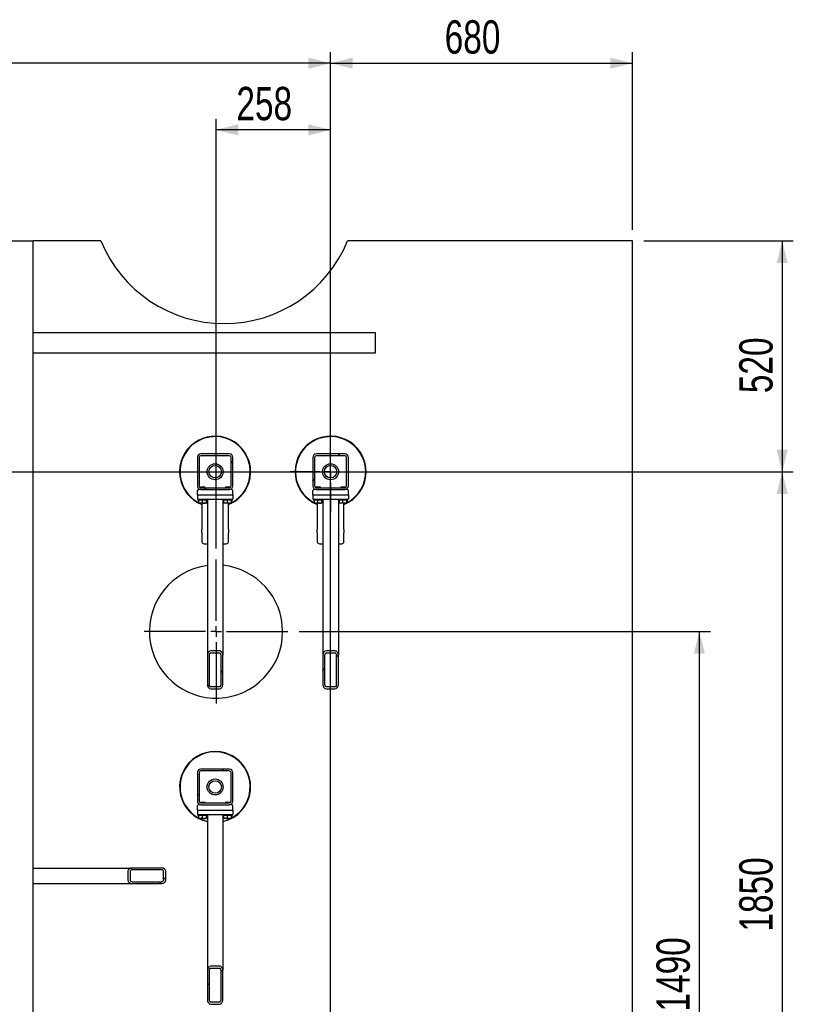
# Model space of a CAD drawing. Header units: millimetres. Extents: x 5 to 589, y 5 to 415.
# Tile 10 of 46: x 248 to 318, y 92 to 181. Entities that reach past the tile are written whole.
import ezdxf

# ---------------------------------------------------------------- set-up
doc = ezdxf.new("R2010")
doc.units = ezdxf.units.MM
doc.linetypes.add('CENTERX2', pattern=[20.32, 12.7, -2.54, 2.54, -2.54])
for name, color, linetype in [('COTES', 1, 'Continuous'), ('TRAIT-FINS', 9, 'Continuous'), ('TRAIT-MIXTES', 3, 'CENTERX2')]:
    doc.layers.add(name, color=color, linetype=linetype)
doc.layers.add('TRAIT-FORT', color=4, linetype='Continuous', lineweight=25)
doc.styles.add('SLDTEXTSTYLE0', font='TXT', dxfattribs={"width": 0.75})
doc.dimstyles.new('SLDDIMSTYLE0', dxfattribs={"dimtxt": 3, "dimasz": 2, "dimexe": 0, "dimexo": 0.0625, "dimgap": 0.75, "dimtad": 1, "dimdec": 0, "dimlfac": 25, "dimrnd": 1e-09, "dimzin": 12, "dimdsep": 46, "dimtxsty": 'SLDTEXTSTYLE0', "dimsah": 1, "dimcen": 0.09, "dimadec": 0, "dimazin": 3, "dimtfac": 1, "dimtdec": 0, "dimtofl": 0, "dimtmove": 0, "dimatfit": 3, "dimfxl": 1, "dimfrac": 2, "dimtolj": 1, "dimtzin": 12, "dimarcsym": 0})

# ---------------------------------------------------------------- blocks, each defined once
blk = doc.blocks.new('_D_15')
at = {"layer": 'COTES', "color": 1, "transparency": 16777216}
for p, q in [((265.599, 133.532), (265.599, 172.252)), ((275.919, 71.092), (275.919, 172.252)), ((275.919, 171.252), (265.599, 171.252))]:
    blk.add_line(p, q, dxfattribs=at)
for points in [[(265.599, 171.252), (267.599, 170.752), (267.599, 171.752)], [(275.919, 171.252), (273.919, 171.752), (273.919, 170.752)]]:
    blk.add_solid(points, dxfattribs=at)
at = {"layer": 'COTES', "color": 1, "transparency": 16777216, "insert": (267.434, 175.119), "char_height": 3, "attachment_point": 1, "style": 'SLDTEXTSTYLE0'}
blk.add_mtext('258', dxfattribs=at)
blk = doc.blocks.new('_D_16')
at = {"layer": 'COTES', "color": 1, "transparency": 16777216}
for p, q in [((197.919, 71.092), (197.919, 178.252)), ((275.919, 145.092), (275.919, 178.252)), ((275.919, 177.252), (197.919, 177.252))]:
    blk.add_line(p, q, dxfattribs=at)
for points in [[(197.919, 177.252), (199.919, 176.752), (199.919, 177.752)], [(275.919, 177.252), (273.919, 177.752), (273.919, 176.752)]]:
    blk.add_solid(points, dxfattribs=at)
at = {"layer": 'COTES', "color": 1, "transparency": 16777216, "insert": (232.486, 181.119), "char_height": 3, "attachment_point": 1, "style": 'SLDTEXTSTYLE0'}
blk.add_mtext('1950', dxfattribs=at)
blk = doc.blocks.new('_D_18')
at = {"layer": 'COTES', "color": 1, "transparency": 16777216}
for p, q in [((275.919, 145.092), (275.919, 178.252)), ((303.119, 162.252), (303.119, 178.252)), ((275.919, 177.252), (303.119, 177.252))]:
    blk.add_line(p, q, dxfattribs=at)
for points in [[(275.919, 177.252), (277.919, 176.752), (277.919, 177.752)], [(303.119, 177.252), (301.119, 177.752), (301.119, 176.752)]]:
    blk.add_solid(points, dxfattribs=at)
at = {"layer": 'COTES', "color": 1, "transparency": 16777216, "insert": (286.194, 181.119), "char_height": 3, "attachment_point": 1, "style": 'SLDTEXTSTYLE0'}
blk.add_mtext('680', dxfattribs=at)
blk = doc.blocks.new('_D_19')
at = {"layer": 'COTES', "color": 1, "transparency": 16777216}
for p, q in [((202.559, 140.452), (317.591, 140.452)), ((316.591, 140.452), (316.591, 66.452)), ((202.559, 66.452), (317.591, 66.452))]:
    blk.add_line(p, q, dxfattribs=at)
for points in [[(316.591, 140.452), (316.091, 138.452), (317.091, 138.452)], [(316.591, 66.452), (317.091, 68.452), (316.091, 68.452)]]:
    blk.add_solid(points, dxfattribs=at)
at = {"layer": 'COTES', "color": 1, "transparency": 16777216, "insert": (312.724, 99.019), "char_height": 3, "attachment_point": 1, "rotation": 90, "style": 'SLDTEXTSTYLE0'}
blk.add_mtext('1850', dxfattribs=at)
blk = doc.blocks.new('_D_20')
at = {"layer": 'COTES', "color": 1, "transparency": 16777216}
for p, q in [((304.119, 161.252), (317.591, 161.252)), ((316.591, 161.252), (316.591, 140.452)), ((280.559, 140.452), (317.591, 140.452))]:
    blk.add_line(p, q, dxfattribs=at)
for points in [[(316.591, 161.252), (316.091, 159.252), (317.091, 159.252)], [(316.591, 140.452), (317.091, 142.452), (316.091, 142.452)]]:
    blk.add_solid(points, dxfattribs=at)
at = {"layer": 'COTES', "color": 1, "transparency": 16777216, "insert": (312.724, 147.527), "char_height": 3, "attachment_point": 1, "rotation": 90, "style": 'SLDTEXTSTYLE0'}
blk.add_mtext('520', dxfattribs=at)
blk = doc.blocks.new('_D_21')
at = {"layer": 'COTES', "color": 1, "transparency": 16777216}
for p, q in [((273.079, 126.052), (310.133, 126.052)), ((309.133, 66.452), (309.133, 126.052)), ((266.519, 66.452), (310.133, 66.452))]:
    blk.add_line(p, q, dxfattribs=at)
for points in [[(309.133, 126.052), (308.633, 124.052), (309.633, 124.052)], [(309.133, 66.452), (309.633, 68.452), (308.633, 68.452)]]:
    blk.add_solid(points, dxfattribs=at)
at = {"layer": 'COTES', "color": 1, "transparency": 16777216, "insert": (305.266, 91.819), "char_height": 3, "attachment_point": 1, "rotation": 90, "style": 'SLDTEXTSTYLE0'}
blk.add_mtext('1490', dxfattribs=at)
blk = doc.blocks.new('SW_CENTERMARKSYMBOL_1')
at = {"layer": 'TRAIT-MIXTES', "color": 0}
for p, q in [((0, 0.96), (0, 6.48)), ((-0.96, 0), (-6.48, 0)), ((0, 0), (-0.48, 0)), ((0, 0), (0, 0.48)), ((0, 0), (0, -0.48)), ((0, 0), (0.48, 0)), ((0.96, 0), (6.48, 0)), ((0, -0.96), (0, -6.48))]:
    blk.add_line(p, q, dxfattribs=at)
blk = doc.blocks.new('SW_CENTERMARKSYMBOL_2')
at = {"layer": 'TRAIT-MIXTES', "color": 0}
for p, q in [((0, 0.96), (0, 3.64)), ((-0.96, 0), (-3.64, 0)), ((0, 0), (-0.48, 0)), ((0, 0), (0, 0.48)), ((0, 0), (0, -0.48)), ((0, 0), (0.48, 0)), ((0.96, 0), (3.64, 0)), ((0, -0.96), (0, -3.64))]:
    blk.add_line(p, q, dxfattribs=at)

msp = doc.modelspace()

# ---------------------------------------------------------------- hatches: boundary and pattern name
at = {"layer": 'TRAIT-FINS'}
h = msp.add_hatch(dxfattribs=at)
h.set_pattern_fill('ANSI31', color=9, angle=3e-322, style=0)
edge = h.paths.add_edge_path(flags=0)
edge.add_line((266.799, 142.052), (264.239, 142.052))
edge.add_arc((264.239, 141.732), 0.32, 90, 180)
edge.add_line((263.919, 141.732), (263.919, 139.172))
edge.add_arc((264.239, 139.172), 0.32, 180, 270)
edge.add_line((264.239, 138.852), (266.799, 138.852))
edge.add_arc((266.799, 139.172), 0.32, 270, 360)
edge.add_line((267.119, 139.172), (267.119, 141.732))
edge.add_arc((266.799, 141.732), 0.32, 0, 90)
edge = h.paths.add_edge_path(flags=0)
edge.add_arc((264.239, 141.732), 0.16, 90, 180, ccw=False)
edge.add_line((264.239, 141.892), (266.799, 141.892))
edge.add_arc((266.799, 141.732), 0.16, 0, 90, ccw=False)
edge.add_line((266.959, 141.732), (266.959, 139.172))
edge.add_arc((266.799, 139.172), 0.16, 270, 360, ccw=False)
edge.add_line((266.799, 139.012), (264.239, 139.012))
edge.add_arc((264.239, 139.172), 0.16, 180, 270, ccw=False)
edge.add_line((264.079, 139.172), (264.079, 141.732))
h = msp.add_hatch(dxfattribs=at)
h.set_pattern_fill('ANSI31', color=9, angle=3e-322, style=0)
edge = h.paths.add_edge_path(flags=0)
edge.add_line((277.199, 142.052), (274.639, 142.052))
edge.add_arc((274.639, 141.732), 0.32, 90, 180)
edge.add_line((274.319, 141.732), (274.319, 139.172))
edge.add_arc((274.639, 139.172), 0.32, 180, 270)
edge.add_line((274.639, 138.852), (277.199, 138.852))
edge.add_arc((277.199, 139.172), 0.32, 270, 360)
edge.add_line((277.519, 139.172), (277.519, 141.732))
edge.add_arc((277.199, 141.732), 0.32, 0, 90)
edge = h.paths.add_edge_path(flags=0)
edge.add_arc((274.639, 141.732), 0.16, 90, 180, ccw=False)
edge.add_line((274.639, 141.892), (277.199, 141.892))
edge.add_arc((277.199, 141.732), 0.16, 0, 90, ccw=False)
edge.add_line((277.359, 141.732), (277.359, 139.172))
edge.add_arc((277.199, 139.172), 0.16, 270, 360, ccw=False)
edge.add_line((277.199, 139.012), (274.639, 139.012))
edge.add_arc((274.639, 139.172), 0.16, 180, 270, ccw=False)
edge.add_line((274.479, 139.172), (274.479, 141.732))
h = msp.add_hatch(dxfattribs=at)
h.set_pattern_fill('ANSI31', color=9, angle=3e-322, style=0)
edge = h.paths.add_edge_path(flags=0)
edge.add_ellipse((265.139, 123.918), major_axis=(0, -0.39), ratio=0.820398, start_angle=180, end_angle=270)
edge.add_line((264.819, 123.918), (264.819, 121.285))
edge.add_ellipse((265.139, 121.285), major_axis=(0, -0.39), ratio=0.820398, start_angle=270, end_angle=360)
edge.add_line((265.139, 120.895), (265.899, 120.895))
edge.add_ellipse((265.899, 121.285), major_axis=(0, -0.39), ratio=0.820398, start_angle=360, end_angle=450)
edge.add_line((266.219, 121.285), (266.219, 123.918))
edge.add_ellipse((265.899, 123.918), major_axis=(0, -0.39), ratio=0.820398, start_angle=90, end_angle=180)
edge.add_line((265.899, 124.308), (265.139, 124.308))
edge = h.paths.add_edge_path(flags=0)
edge.add_ellipse((265.139, 123.918), major_axis=(0, -0.195), ratio=0.820398, start_angle=180, end_angle=270, ccw=False)
edge.add_line((265.139, 124.113), (265.899, 124.113))
edge.add_ellipse((265.899, 123.918), major_axis=(0, -0.195), ratio=0.820398, start_angle=90, end_angle=180, ccw=False)
edge.add_line((266.059, 123.918), (266.059, 121.285))
edge.add_ellipse((265.899, 121.285), major_axis=(0, -0.195), ratio=0.820398, start_angle=0, end_angle=90, ccw=False)
edge.add_line((265.899, 121.09), (265.139, 121.09))
edge.add_ellipse((265.139, 121.285), major_axis=(0, -0.195), ratio=0.820398, start_angle=270, end_angle=360, ccw=False)
edge.add_line((264.979, 121.285), (264.979, 123.918))
h = msp.add_hatch(dxfattribs=at)
h.set_pattern_fill('ANSI31', color=9, angle=3e-322, style=0)
edge = h.paths.add_edge_path(flags=0)
edge.add_ellipse((275.539, 123.918), major_axis=(0, -0.39), ratio=0.820398, start_angle=180, end_angle=270)
edge.add_line((275.219, 123.918), (275.219, 121.285))
edge.add_ellipse((275.539, 121.285), major_axis=(0, -0.39), ratio=0.820398, start_angle=270, end_angle=360)
edge.add_line((275.539, 120.895), (276.299, 120.895))
edge.add_ellipse((276.299, 121.285), major_axis=(0, -0.39), ratio=0.820398, start_angle=360, end_angle=450)
edge.add_line((276.619, 121.285), (276.619, 123.918))
edge.add_ellipse((276.299, 123.918), major_axis=(0, -0.39), ratio=0.820398, start_angle=90, end_angle=180)
edge.add_line((276.299, 124.308), (275.539, 124.308))
edge = h.paths.add_edge_path(flags=0)
edge.add_ellipse((275.539, 123.918), major_axis=(0, -0.195), ratio=0.820398, start_angle=180, end_angle=270, ccw=False)
edge.add_line((275.539, 124.113), (276.299, 124.113))
edge.add_ellipse((276.299, 123.918), major_axis=(0, -0.195), ratio=0.820398, start_angle=90, end_angle=180, ccw=False)
edge.add_line((276.459, 123.918), (276.459, 121.285))
edge.add_ellipse((276.299, 121.285), major_axis=(0, -0.195), ratio=0.820398, start_angle=0, end_angle=90, ccw=False)
edge.add_line((276.299, 121.09), (275.539, 121.09))
edge.add_ellipse((275.539, 121.285), major_axis=(0, -0.195), ratio=0.820398, start_angle=270, end_angle=360, ccw=False)
edge.add_line((275.379, 121.285), (275.379, 123.918))
h = msp.add_hatch(dxfattribs=at)
h.set_pattern_fill('ANSI31', color=9, angle=3e-322, style=0)
edge = h.paths.add_edge_path(flags=0)
edge.add_line((266.799, 113.652), (264.239, 113.652))
edge.add_arc((264.239, 113.332), 0.32, 90, 180)
edge.add_line((263.919, 113.332), (263.919, 110.772))
edge.add_arc((264.239, 110.772), 0.32, 180, 270)
edge.add_line((264.239, 110.452), (266.799, 110.452))
edge.add_arc((266.799, 110.772), 0.32, 270, 360)
edge.add_line((267.119, 110.772), (267.119, 113.332))
edge.add_arc((266.799, 113.332), 0.32, 0, 90)
edge = h.paths.add_edge_path(flags=0)
edge.add_arc((264.239, 113.332), 0.16, 90, 180, ccw=False)
edge.add_line((264.239, 113.492), (266.799, 113.492))
edge.add_arc((266.799, 113.332), 0.16, 0, 90, ccw=False)
edge.add_line((266.959, 113.332), (266.959, 110.772))
edge.add_arc((266.799, 110.772), 0.16, 270, 360, ccw=False)
edge.add_line((266.799, 110.612), (264.239, 110.612))
edge.add_arc((264.239, 110.772), 0.16, 180, 270, ccw=False)
edge.add_line((264.079, 110.772), (264.079, 113.332))
h = msp.add_hatch(dxfattribs=at)
h.set_pattern_fill('ANSI31', color=9, angle=3e-322, style=0)
edge = h.paths.add_edge_path(flags=0)
edge.add_ellipse((258.054, 103.672), major_axis=(0.39, 0), ratio=0.820398, start_angle=180, end_angle=270)
edge.add_line((258.054, 103.352), (260.686, 103.352))
edge.add_ellipse((260.686, 103.672), major_axis=(0.39, 0), ratio=0.820398, start_angle=270, end_angle=360)
edge.add_line((261.076, 103.672), (261.076, 104.432))
edge.add_ellipse((260.686, 104.432), major_axis=(0.39, 0), ratio=0.820398, start_angle=360, end_angle=450)
edge.add_line((260.686, 104.752), (258.054, 104.752))
edge.add_ellipse((258.054, 104.432), major_axis=(0.39, 0), ratio=0.820398, start_angle=90, end_angle=180)
edge.add_line((257.664, 104.432), (257.664, 103.672))
edge = h.paths.add_edge_path(flags=0)
edge.add_ellipse((258.054, 103.672), major_axis=(0.195, 0), ratio=0.820398, start_angle=180, end_angle=270, ccw=False)
edge.add_line((257.859, 103.672), (257.859, 104.432))
edge.add_ellipse((258.054, 104.432), major_axis=(0.195, 0), ratio=0.820398, start_angle=90, end_angle=180, ccw=False)
edge.add_line((258.054, 104.592), (260.686, 104.592))
edge.add_ellipse((260.686, 104.432), major_axis=(0.195, 0), ratio=0.820398, start_angle=0, end_angle=90, ccw=False)
edge.add_line((260.881, 104.432), (260.881, 103.672))
edge.add_ellipse((260.686, 103.672), major_axis=(0.195, 0), ratio=0.820398, start_angle=270, end_angle=360, ccw=False)
edge.add_line((260.686, 103.512), (258.054, 103.512))
h = msp.add_hatch(dxfattribs=at)
h.set_pattern_fill('ANSI31', color=9, angle=3e-322, style=0)
edge = h.paths.add_edge_path(flags=0)
edge.add_ellipse((265.139, 95.518), major_axis=(0, -0.39), ratio=0.820398, start_angle=180, end_angle=270)
edge.add_line((264.819, 95.518), (264.819, 92.885))
edge.add_ellipse((265.139, 92.885), major_axis=(0, -0.39), ratio=0.820398, start_angle=270, end_angle=360)
edge.add_line((265.139, 92.495), (265.899, 92.495))
edge.add_ellipse((265.899, 92.885), major_axis=(0, -0.39), ratio=0.820398, start_angle=360, end_angle=450)
edge.add_line((266.219, 92.885), (266.219, 95.518))
edge.add_ellipse((265.899, 95.518), major_axis=(0, -0.39), ratio=0.820398, start_angle=90, end_angle=180)
edge.add_line((265.899, 95.908), (265.139, 95.908))
edge = h.paths.add_edge_path(flags=0)
edge.add_ellipse((265.139, 95.518), major_axis=(0, -0.195), ratio=0.820398, start_angle=180, end_angle=270, ccw=False)
edge.add_line((265.139, 95.713), (265.899, 95.713))
edge.add_ellipse((265.899, 95.518), major_axis=(0, -0.195), ratio=0.820398, start_angle=90, end_angle=180, ccw=False)
edge.add_line((266.059, 95.518), (266.059, 92.885))
edge.add_ellipse((265.899, 92.885), major_axis=(0, -0.195), ratio=0.820398, start_angle=0, end_angle=90, ccw=False)
edge.add_line((265.899, 92.69), (265.139, 92.69))
edge.add_ellipse((265.139, 92.885), major_axis=(0, -0.195), ratio=0.820398, start_angle=270, end_angle=360, ccw=False)
edge.add_line((264.979, 92.885), (264.979, 95.518))

# ---------------------------------------------------------------- linework, layer by layer
at = {"layer": 'TRAIT-FORT', "color": 4, "linetype": 'Continuous', "lineweight": 25}
for p, q in [((246.719, 161.252), (249.119, 161.252)), ((249.119, 69.54), (249.119, 161.252)), ((253.338, 161.252), (249.119, 161.252)), ((255.23, 161.252), (253.338, 161.252)), ((279.119, 161.252), (277.447, 161.252)), ((303.119, 161.252), (279.119, 161.252)), ((303.119, 62.36), (303.119, 161.252)), ((279.958, 152.952), (249.119, 152.952)), ((279.958, 151.152), (279.958, 152.952)), ((249.119, 151.152), (279.958, 151.152)), ((266.799, 142.052), (264.239, 142.052)), ((277.199, 142.052), (274.639, 142.052)), ((263.919, 141.732), (263.919, 139.172)), ((264.079, 141.732), (264.079, 139.172)), ((266.799, 141.892), (264.239, 141.892)), ((266.959, 139.172), (266.959, 141.732)), ((267.119, 139.172), (267.119, 141.732)), ((274.319, 141.732), (274.319, 139.172)), ((274.479, 141.732), (274.479, 139.172)), ((277.199, 141.892), (274.639, 141.892)), ((277.359, 139.172), (277.359, 141.732)), ((277.519, 139.172), (277.519, 141.732)), ((263.999, 138.852), (263.919, 138.772)), ((263.919, 138.372), (263.919, 138.772)), ((263.919, 138.372), (263.919, 137.972)), ((263.919, 138.372), (267.119, 138.372)), ((264.239, 138.852), (263.999, 138.852)), ((264.227, 139.092), (264.199, 139.064)), ((264.199, 139.064), (264.199, 139.017)), ((264.599, 139.064), (264.199, 139.064)), ((264.199, 138.855), (264.199, 138.852)), ((264.227, 139.092), (264.571, 139.092)), ((264.239, 139.012), (266.799, 139.012)), ((264.239, 138.852), (266.799, 138.852)), ((264.599, 139.064), (264.571, 139.092)), ((264.599, 139.012), (264.599, 139.064)), ((266.467, 139.092), (266.439, 139.064)), ((266.439, 139.064), (266.439, 139.012)), ((266.839, 139.064), (266.439, 139.064)), ((266.467, 139.092), (266.811, 139.092)), ((267.039, 138.852), (266.799, 138.852)), ((266.839, 139.064), (266.811, 139.092)), ((266.839, 139.017), (266.839, 139.064)), ((266.839, 138.852), (266.839, 138.855)), ((267.119, 138.772), (267.039, 138.852)), ((267.119, 138.372), (267.119, 138.772)), ((267.119, 138.372), (267.119, 137.972)), ((274.399, 138.852), (274.319, 138.772)), ((274.319, 138.372), (274.319, 138.772)), ((274.319, 138.372), (274.319, 137.972)), ((274.319, 138.372), (277.519, 138.372)), ((274.639, 138.852), (274.399, 138.852)), ((274.627, 139.092), (274.599, 139.064)), ((274.599, 139.064), (274.599, 139.017)), ((274.999, 139.064), (274.599, 139.064)), ((274.599, 138.855), (274.599, 138.852)), ((274.627, 139.092), (274.971, 139.092)), ((274.639, 139.012), (277.199, 139.012)), ((274.639, 138.852), (277.199, 138.852)), ((274.999, 139.064), (274.971, 139.092)), ((274.999, 139.012), (274.999, 139.064)), ((276.867, 139.092), (276.839, 139.064)), ((276.839, 139.064), (276.839, 139.012)), ((277.239, 139.064), (276.839, 139.064)), ((276.867, 139.092), (277.211, 139.092)), ((277.439, 138.852), (277.199, 138.852)), ((277.239, 139.064), (277.211, 139.092)), ((277.239, 139.017), (277.239, 139.064)), ((277.239, 138.852), (277.239, 138.855)), ((277.519, 138.772), (277.439, 138.852)), ((277.519, 138.372), (277.519, 138.772)), ((277.519, 138.372), (277.519, 137.972)), ((263.919, 137.972), (267.119, 137.972)), ((263.959, 137.972), (263.959, 137.892)), ((263.993, 137.892), (263.959, 137.892)), ((264.839, 137.892), (263.993, 137.892)), ((264.037, 137.892), (264.037, 137.652)), ((264.056, 137.624), (264.076, 137.612)), ((264.722, 137.612), (264.076, 137.612)), ((264.319, 137.612), (264.319, 135.252)), ((264.351, 137.892), (264.351, 137.652)), ((264.712, 137.892), (264.712, 137.652)), ((264.722, 137.612), (264.742, 137.624)), ((264.761, 137.892), (264.761, 137.652)), ((264.819, 137.892), (264.819, 123.918)), ((264.839, 137.892), (264.839, 137.972)), ((266.199, 137.972), (266.199, 137.892)), ((266.233, 137.892), (266.199, 137.892)), ((266.219, 137.892), (266.219, 123.918)), ((267.079, 137.892), (266.233, 137.892)), ((266.277, 137.892), (266.277, 137.652)), ((266.296, 137.624), (266.316, 137.612)), ((266.962, 137.612), (266.316, 137.612)), ((266.591, 137.892), (266.591, 137.652)), ((266.719, 135.252), (266.719, 137.612)), ((266.952, 137.892), (266.952, 137.652)), ((266.962, 137.612), (266.982, 137.624)), ((267.001, 137.892), (267.001, 137.652)), ((267.079, 137.892), (267.079, 137.972)), ((274.319, 137.972), (277.519, 137.972)), ((274.359, 137.972), (274.359, 137.892)), ((274.393, 137.892), (274.359, 137.892)), ((275.239, 137.892), (274.393, 137.892)), ((274.437, 137.892), (274.437, 137.652)), ((274.456, 137.624), (274.476, 137.612)), ((275.122, 137.612), (274.476, 137.612)), ((274.719, 137.612), (274.719, 135.252)), ((274.751, 137.892), (274.751, 137.652)), ((275.112, 137.892), (275.112, 137.652)), ((275.122, 137.612), (275.142, 137.624)), ((275.161, 137.892), (275.161, 137.652)), ((275.219, 137.892), (275.219, 123.918)), ((275.239, 137.892), (275.239, 137.972)), ((276.599, 137.972), (276.599, 137.892)), ((276.633, 137.892), (276.599, 137.892)), ((276.619, 137.892), (276.619, 123.918)), ((277.479, 137.892), (276.633, 137.892)), ((276.677, 137.892), (276.677, 137.652)), ((276.696, 137.624), (276.716, 137.612)), ((277.362, 137.612), (276.716, 137.612)), ((276.991, 137.892), (276.991, 137.652)), ((277.119, 135.252), (277.119, 137.612)), ((277.352, 137.892), (277.352, 137.652)), ((277.362, 137.612), (277.382, 137.624)), ((277.401, 137.892), (277.401, 137.652)), ((277.479, 137.892), (277.479, 137.972)), ((264.319, 134.932), (264.319, 135.252)), ((264.319, 134.932), (264.319, 134.14)), ((266.719, 135.252), (266.719, 134.932)), ((266.719, 134.14), (266.719, 134.932)), ((274.719, 134.932), (274.719, 135.252)), ((274.719, 134.932), (274.719, 134.14)), ((277.119, 135.252), (277.119, 134.932)), ((277.119, 134.14), (277.119, 134.932)), ((264.519, 133.967), (264.819, 133.967)), ((266.219, 133.967), (266.519, 133.967)), ((274.919, 133.967), (275.219, 133.967)), ((276.619, 133.967), (276.919, 133.967)), ((265.899, 124.308), (265.139, 124.308)), ((276.299, 124.308), (275.539, 124.308)), ((264.819, 123.918), (264.819, 121.285)), ((264.979, 123.918), (264.979, 121.285)), ((265.899, 124.113), (265.139, 124.113)), ((266.059, 121.285), (266.059, 123.918)), ((266.219, 121.285), (266.219, 123.918)), ((275.219, 123.918), (275.219, 121.285)), ((275.379, 123.918), (275.379, 121.285)), ((276.299, 124.113), (275.539, 124.113)), ((276.459, 121.285), (276.459, 123.918)), ((276.619, 121.285), (276.619, 123.918)), ((265.139, 121.09), (265.899, 121.09)), ((265.139, 120.895), (265.899, 120.895)), ((275.539, 121.09), (276.299, 121.09)), ((275.539, 120.895), (276.299, 120.895)), ((266.799, 113.652), (264.239, 113.652)), ((263.919, 113.332), (263.919, 110.772)), ((264.079, 113.332), (264.079, 110.772)), ((266.799, 113.492), (264.239, 113.492)), ((266.959, 110.772), (266.959, 113.332)), ((267.119, 110.772), (267.119, 113.332)), ((263.999, 110.452), (263.919, 110.372)), ((263.919, 109.972), (263.919, 110.372)), ((264.239, 110.452), (263.999, 110.452)), ((264.227, 110.692), (264.199, 110.664)), ((264.199, 110.664), (264.199, 110.617)), ((264.599, 110.664), (264.199, 110.664)), ((264.199, 110.455), (264.199, 110.452)), ((264.227, 110.692), (264.571, 110.692)), ((264.239, 110.612), (266.799, 110.612)), ((264.239, 110.452), (266.799, 110.452)), ((264.599, 110.664), (264.571, 110.692)), ((264.599, 110.612), (264.599, 110.664)), ((266.467, 110.692), (266.439, 110.664)), ((266.439, 110.664), (266.439, 110.612)), ((266.839, 110.664), (266.439, 110.664)), ((266.467, 110.692), (266.811, 110.692)), ((267.039, 110.452), (266.799, 110.452)), ((266.839, 110.664), (266.811, 110.692)), ((266.839, 110.617), (266.839, 110.664)), ((266.839, 110.452), (266.839, 110.455)), ((267.119, 110.372), (267.039, 110.452)), ((267.119, 109.972), (267.119, 110.372)), ((263.919, 109.972), (263.919, 109.572)), ((263.919, 109.972), (267.119, 109.972)), ((263.919, 109.572), (267.119, 109.572)), ((263.959, 109.572), (263.959, 109.492)), ((263.993, 109.492), (263.959, 109.492)), ((264.839, 109.492), (263.993, 109.492)), ((264.037, 109.492), (264.037, 109.252)), ((264.056, 109.224), (264.076, 109.212)), ((264.722, 109.212), (264.076, 109.212)), ((264.351, 109.492), (264.351, 109.252)), ((264.712, 109.492), (264.712, 109.252)), ((264.722, 109.212), (264.742, 109.224)), ((264.761, 109.492), (264.761, 109.252)), ((264.819, 109.492), (264.819, 95.518)), ((264.839, 109.492), (264.839, 109.572)), ((266.199, 109.572), (266.199, 109.492)), ((266.233, 109.492), (266.199, 109.492)), ((266.219, 109.492), (266.219, 95.518)), ((267.079, 109.492), (266.233, 109.492)), ((266.277, 109.492), (266.277, 109.252)), ((266.296, 109.224), (266.316, 109.212)), ((266.962, 109.212), (266.316, 109.212)), ((266.591, 109.492), (266.591, 109.252)), ((266.952, 109.492), (266.952, 109.252)), ((266.962, 109.212), (266.982, 109.224)), ((267.001, 109.492), (267.001, 109.252)), ((267.079, 109.492), (267.079, 109.572)), ((267.119, 109.972), (267.119, 109.572)), ((249.119, 104.752), (258.054, 104.752)), ((260.686, 104.752), (258.054, 104.752)), ((257.664, 104.432), (257.664, 103.672)), ((257.859, 104.432), (257.859, 103.672)), ((260.686, 104.592), (258.054, 104.592)), ((260.881, 103.672), (260.881, 104.432)), ((261.076, 103.672), (261.076, 104.432)), ((249.119, 103.352), (258.054, 103.352)), ((258.054, 103.512), (260.686, 103.512)), ((258.054, 103.352), (260.686, 103.352)), ((265.899, 95.908), (265.139, 95.908)), ((264.819, 95.518), (264.819, 92.885)), ((264.979, 95.518), (264.979, 92.885)), ((265.899, 95.713), (265.139, 95.713)), ((266.059, 92.885), (266.059, 95.518)), ((266.219, 92.885), (266.219, 95.518)), ((265.139, 92.69), (265.899, 92.69)), ((265.139, 92.495), (265.899, 92.495))]:
    msp.add_line(p, q, dxfattribs=at)
at = {"layer": 'TRAIT-FORT', "color": 4, "linetype": 'Continuous', "lineweight": 25, "flags": 128}
for points in [[(264.133, 137.612), (264.2, 137.581), (264.319, 137.529)], [(266.719, 137.529), (266.86, 137.591), (266.905, 137.612)], [(274.533, 137.612), (274.6, 137.581), (274.719, 137.529)], [(277.119, 137.529), (277.26, 137.591), (277.305, 137.612)]]:
    msp.add_lwpolyline(points, dxfattribs=at)
at = {"layer": 'TRAIT-FORT', "color": 4, "linetype": 'Continuous', "lineweight": 25}
for centre, radius in [((265.519, 140.452), 0.72), ((275.919, 140.452), 0.72), ((265.519, 140.452), 0.56), ((275.919, 140.452), 0.56), ((265.519, 112.052), 0.72), ((265.519, 112.052), 0.56)]:
    msp.add_circle(centre, radius, dxfattribs=at)
for centre, radius, start, end in [((266.338, 165.791), 12, 202.22512, 337.77488), ((265.519, 140.452), 3.2, 65.32581, 247.97565), ((265.519, 140.452), 3.16, 65.32581, 242.03883), ((265.519, 140.452), 3.2, 292.02427, 65.32581), ((265.519, 140.452), 3.16, 297.96117, 65.32581), ((275.919, 140.452), 3.2, 65.32581, 247.97565), ((275.919, 140.452), 3.16, 65.32581, 242.03883), ((275.919, 140.452), 3.2, 292.02427, 65.32581), ((275.919, 140.452), 3.16, 297.96117, 65.32581), ((264.239, 141.732), 0.32, 90, 180), ((266.799, 141.732), 0.32, 0, 90), ((274.639, 141.732), 0.32, 90, 180), ((277.199, 141.732), 0.32, 0, 90), ((264.239, 141.732), 0.16, 90, 180), ((266.799, 141.732), 0.16, 0, 90), ((274.639, 141.732), 0.16, 90, 180), ((277.199, 141.732), 0.16, 0, 90), ((264.239, 139.172), 0.32, 180, 270), ((264.239, 139.172), 0.16, 180, 270), ((266.799, 139.172), 0.32, 270, 0), ((266.799, 139.172), 0.16, 270, 360), ((274.639, 139.172), 0.32, 180, 270), ((274.639, 139.172), 0.16, 180, 270), ((277.199, 139.172), 0.16, 270, 360), ((277.199, 139.172), 0.32, 270, 0), ((264.507, 134.155), 0.188, 184.40195, 273.81126), ((266.532, 134.155), 0.188, 266.18874, 355.59805), ((274.907, 134.155), 0.188, 184.40195, 273.81126), ((276.932, 134.155), 0.188, 266.18874, 355.59805), ((265.599, 126.052), 6, 97.46959, 0), ((265.599, 126.052), 6, 0, 84.06885), ((265.519, 112.052), 3.2, 65.32581, 257.36437), ((265.519, 112.052), 3.16, 65.32581, 242.03883), ((265.519, 112.052), 3.2, 282.63563, 65.32581), ((265.519, 112.052), 3.16, 297.96117, 65.32581), ((264.239, 113.332), 0.32, 90, 180), ((266.799, 113.332), 0.32, 0, 90), ((264.239, 113.332), 0.16, 90, 180), ((266.799, 113.332), 0.16, 0, 90), ((264.239, 110.772), 0.32, 180, 270), ((264.239, 110.772), 0.16, 180, 270), ((266.799, 110.772), 0.32, 270, 0), ((266.799, 110.772), 0.16, 270, 360), ((265.519, 112.052), 3.16, 243.99218, 257.20173), ((265.519, 112.052), 3.16, 282.79827, 296.00782)]:
    msp.add_arc(centre, radius, start, end, dxfattribs=at)
for centre, major_axis, start_param, end_param in [((265.139, 123.918), (0, -0.39), 3.141593, 4.712389), ((265.899, 123.918), (0, -0.39), 1.570796, 3.141593), ((275.539, 123.918), (0, -0.39), 3.141593, 4.712389), ((276.299, 123.918), (0, -0.39), 1.570796, 3.141593), ((265.139, 123.918), (0, -0.195), 3.141593, 4.712389), ((265.899, 123.918), (0, -0.195), 1.570796, 3.141593), ((275.539, 123.918), (0, -0.195), 3.141593, 4.712389), ((276.299, 123.918), (0, -0.195), 1.570796, 3.141593), ((265.139, 121.285), (0, -0.39), 4.712389, 6.283185), ((265.139, 121.285), (0, -0.195), 4.712389, 6.283185), ((265.899, 121.285), (0, -0.39), 0, 1.570796), ((265.899, 121.285), (0, -0.195), 0, 1.570796), ((275.539, 121.285), (0, -0.39), 4.712389, 6.283185), ((275.539, 121.285), (0, -0.195), 4.712389, 6.283185), ((276.299, 121.285), (0, -0.39), 0, 1.570796), ((276.299, 121.285), (0, -0.195), 0, 1.570796), ((258.054, 104.432), (0.39, 0), 1.570796, 3.141593), ((260.686, 104.432), (0.39, 0), 0, 1.570796), ((258.054, 104.432), (0.195, 0), 1.570796, 3.141593), ((260.686, 104.432), (0.195, 0), 0, 1.570796), ((258.054, 103.672), (0.39, 0), 3.141593, 4.712389), ((258.054, 103.672), (0.195, 0), 3.141593, 4.712389), ((260.686, 103.672), (0.39, 0), 4.712389, 6.283185), ((260.686, 103.672), (0.195, 0), 4.712389, 6.283185), ((265.139, 95.518), (0, -0.39), 3.141593, 4.712389), ((265.899, 95.518), (0, -0.39), 1.570796, 3.141593), ((265.139, 95.518), (0, -0.195), 3.141593, 4.712389), ((265.899, 95.518), (0, -0.195), 1.570796, 3.141593), ((265.139, 92.885), (0, -0.39), 4.712389, 6.283185), ((265.139, 92.885), (0, -0.195), 4.712389, 6.283185), ((265.899, 92.885), (0, -0.39), 0, 1.570796), ((265.899, 92.885), (0, -0.195), 0, 1.570796)]:
    msp.add_ellipse(centre, major_axis=major_axis, ratio=0.820398, start_param=start_param, end_param=end_param, dxfattribs=at)
for points, knots in [([(264.056, 137.624), (264.056, 137.624), (264.053, 137.625), (264.049, 137.631), (264.043, 137.64), (264.039, 137.649), (264.037, 137.652)], [0, 0, 0, 0, 0.082888, 0.409675, 0.738287, 1, 1, 1, 1]), ([(264.351, 137.652), (264.323, 137.644), (264.268, 137.626), (264.187, 137.619), (264.109, 137.629), (264.061, 137.645), (264.037, 137.652)], [0, 0, 0, 0, 0.264605, 0.534948, 0.765343, 1, 1, 1, 1]), ([(264.351, 137.652), (264.382, 137.644), (264.445, 137.626), (264.539, 137.619), (264.629, 137.629), (264.684, 137.645), (264.712, 137.652)], [0, 0, 0, 0, 0.264605, 0.534948, 0.765343, 1, 1, 1, 1]), ([(264.761, 137.652), (264.759, 137.649), (264.756, 137.642), (264.751, 137.634), (264.747, 137.628), (264.742, 137.623), (264.736, 137.621), (264.73, 137.624), (264.723, 137.631), (264.718, 137.641), (264.714, 137.649), (264.712, 137.652)], [0, 0, 0, 0, 0.095886, 0.19195, 0.28871, 0.385788, 0.511366, 0.637845, 0.766889, 0.896653, 1, 1, 1, 1]), ([(266.296, 137.624), (266.296, 137.624), (266.293, 137.625), (266.289, 137.631), (266.283, 137.64), (266.279, 137.649), (266.277, 137.652)], [0, 0, 0, 0, 0.082888, 0.409675, 0.738287, 1, 1, 1, 1]), ([(266.591, 137.652), (266.563, 137.644), (266.508, 137.626), (266.427, 137.619), (266.349, 137.629), (266.301, 137.645), (266.277, 137.652)], [0, 0, 0, 0, 0.264605, 0.534948, 0.765343, 1, 1, 1, 1]), ([(266.591, 137.652), (266.622, 137.644), (266.685, 137.626), (266.779, 137.619), (266.869, 137.629), (266.924, 137.645), (266.952, 137.652)], [0, 0, 0, 0, 0.264605, 0.534948, 0.765343, 1, 1, 1, 1]), ([(267.001, 137.652), (266.999, 137.649), (266.996, 137.642), (266.991, 137.634), (266.987, 137.628), (266.982, 137.623), (266.976, 137.621), (266.97, 137.624), (266.963, 137.631), (266.958, 137.641), (266.954, 137.649), (266.952, 137.652)], [0, 0, 0, 0, 0.095886, 0.19195, 0.28871, 0.385788, 0.511366, 0.637845, 0.766889, 0.896653, 1, 1, 1, 1]), ([(274.456, 137.624), (274.456, 137.624), (274.453, 137.625), (274.449, 137.631), (274.443, 137.64), (274.439, 137.649), (274.437, 137.652)], [0, 0, 0, 0, 0.082888, 0.409675, 0.738287, 1, 1, 1, 1]), ([(274.751, 137.652), (274.723, 137.644), (274.668, 137.626), (274.587, 137.619), (274.509, 137.629), (274.461, 137.645), (274.437, 137.652)], [0, 0, 0, 0, 0.264605, 0.534948, 0.765343, 1, 1, 1, 1]), ([(274.751, 137.652), (274.782, 137.644), (274.845, 137.626), (274.939, 137.619), (275.029, 137.629), (275.084, 137.645), (275.112, 137.652)], [0, 0, 0, 0, 0.264605, 0.534948, 0.765343, 1, 1, 1, 1]), ([(275.161, 137.652), (275.159, 137.649), (275.156, 137.642), (275.151, 137.634), (275.147, 137.628), (275.142, 137.623), (275.136, 137.621), (275.13, 137.624), (275.123, 137.631), (275.118, 137.641), (275.114, 137.649), (275.112, 137.652)], [0, 0, 0, 0, 0.095886, 0.19195, 0.28871, 0.385788, 0.511366, 0.637845, 0.766889, 0.896653, 1, 1, 1, 1]), ([(276.696, 137.624), (276.696, 137.624), (276.693, 137.625), (276.689, 137.631), (276.683, 137.64), (276.679, 137.649), (276.677, 137.652)], [0, 0, 0, 0, 0.082888, 0.409675, 0.738287, 1, 1, 1, 1]), ([(276.991, 137.652), (276.963, 137.644), (276.908, 137.626), (276.827, 137.619), (276.749, 137.629), (276.701, 137.645), (276.677, 137.652)], [0, 0, 0, 0, 0.264605, 0.534948, 0.765343, 1, 1, 1, 1]), ([(276.991, 137.652), (277.022, 137.644), (277.085, 137.626), (277.179, 137.619), (277.269, 137.629), (277.324, 137.645), (277.352, 137.652)], [0, 0, 0, 0, 0.264605, 0.534948, 0.765343, 1, 1, 1, 1]), ([(277.401, 137.652), (277.399, 137.649), (277.396, 137.642), (277.391, 137.634), (277.387, 137.628), (277.382, 137.623), (277.376, 137.621), (277.37, 137.624), (277.363, 137.631), (277.358, 137.641), (277.354, 137.649), (277.352, 137.652)], [0, 0, 0, 0, 0.095886, 0.19195, 0.28871, 0.385788, 0.511366, 0.637845, 0.766889, 0.896653, 1, 1, 1, 1]), ([(264.056, 109.224), (264.056, 109.224), (264.053, 109.225), (264.049, 109.231), (264.043, 109.24), (264.039, 109.249), (264.037, 109.252)], [0, 0, 0, 0, 0.082888, 0.409675, 0.738287, 1, 1, 1, 1]), ([(264.351, 109.252), (264.323, 109.244), (264.268, 109.226), (264.187, 109.219), (264.109, 109.229), (264.061, 109.245), (264.037, 109.252)], [0, 0, 0, 0, 0.264605, 0.534948, 0.765343, 1, 1, 1, 1]), ([(264.351, 109.252), (264.382, 109.244), (264.445, 109.226), (264.539, 109.219), (264.629, 109.229), (264.684, 109.245), (264.712, 109.252)], [0, 0, 0, 0, 0.264605, 0.534948, 0.765343, 1, 1, 1, 1]), ([(264.761, 109.252), (264.759, 109.249), (264.756, 109.242), (264.751, 109.234), (264.747, 109.228), (264.742, 109.223), (264.736, 109.221), (264.73, 109.224), (264.723, 109.231), (264.718, 109.241), (264.714, 109.249), (264.712, 109.252)], [0, 0, 0, 0, 0.095886, 0.19195, 0.28871, 0.385788, 0.511366, 0.637845, 0.766889, 0.896653, 1, 1, 1, 1]), ([(266.296, 109.224), (266.296, 109.224), (266.293, 109.225), (266.289, 109.231), (266.283, 109.24), (266.279, 109.249), (266.277, 109.252)], [0, 0, 0, 0, 0.082888, 0.409675, 0.738287, 1, 1, 1, 1]), ([(266.591, 109.252), (266.563, 109.244), (266.508, 109.226), (266.427, 109.219), (266.349, 109.229), (266.301, 109.245), (266.277, 109.252)], [0, 0, 0, 0, 0.264605, 0.534948, 0.765343, 1, 1, 1, 1]), ([(266.591, 109.252), (266.622, 109.244), (266.685, 109.226), (266.779, 109.219), (266.869, 109.229), (266.924, 109.245), (266.952, 109.252)], [0, 0, 0, 0, 0.264605, 0.534948, 0.765343, 1, 1, 1, 1]), ([(267.001, 109.252), (266.999, 109.249), (266.996, 109.242), (266.991, 109.234), (266.987, 109.228), (266.982, 109.223), (266.976, 109.221), (266.97, 109.224), (266.963, 109.231), (266.958, 109.241), (266.954, 109.249), (266.952, 109.252)], [0, 0, 0, 0, 0.095886, 0.19195, 0.28871, 0.385788, 0.511366, 0.637845, 0.766889, 0.896653, 1, 1, 1, 1])]:
    msp.add_open_spline(points, degree=3, knots=knots, dxfattribs=at)

# ---------------------------------------------------------------- block references
at = {"layer": 'TRAIT-MIXTES', "color": 3}
for name, p in [('SW_CENTERMARKSYMBOL_2', (275.919, 140.452)), ('SW_CENTERMARKSYMBOL_1', (265.599, 126.052))]:
    msp.add_blockref(name, p, dxfattribs=at)

# ---------------------------------------------------------------- dimensions: what is measured, and where the dimension line sits
at = {"layer": 'COTES', "color": 1}
for base, p1, p2, picture, middle in [((197.919, 177.252), (275.919, 144.092), (197.919, 70.092), '_D_16', (236.919, 177.252)), ((303.119, 177.252), (275.919, 144.092), (303.119, 161.252), '_D_18', (289.519, 177.252)), ((265.599, 171.252), (275.919, 70.092), (265.599, 132.532), '_D_15', (270.759, 171.252))]:
    dim = msp.add_linear_dim(base=base, p1=p1, p2=p2, dimstyle='SLDDIMSTYLE0', dxfattribs=at)
    dim.commit()
    dim.dimension.update_dxf_attribs({"geometry": picture, "text_midpoint": middle, "dimtype": 160})
for base, p1, p2, picture, middle in [((316.591, 140.452), (303.119, 161.252), (279.559, 140.452), '_D_20', (316.591, 150.852)), ((316.591, 66.452), (201.559, 140.452), (201.559, 66.452), '_D_19', (316.591, 103.452)), ((309.133, 126.052), (265.519, 66.452), (272.079, 126.052), '_D_21', (309.133, 96.252))]:
    dim = msp.add_linear_dim(base=base, p1=p1, p2=p2, angle=90, dimstyle='SLDDIMSTYLE0', dxfattribs=at)
    dim.commit()
    dim.dimension.update_dxf_attribs({"geometry": picture, "text_midpoint": middle, "dimtype": 160})

doc.saveas('drawing.dxf')
